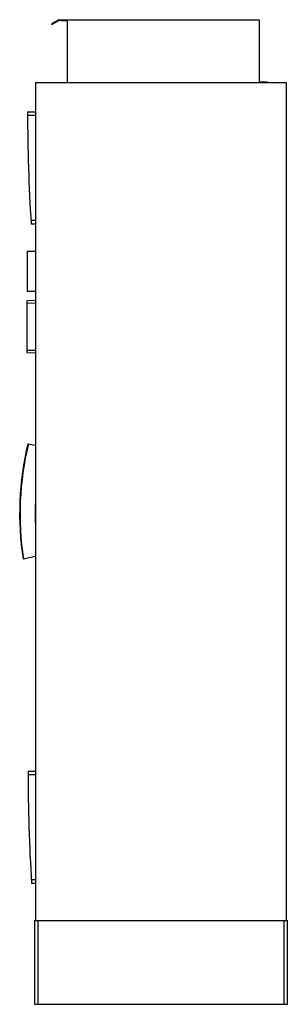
# Model space of a CAD drawing. Header units: millimetres. Extents: x 693 to 1334, y 233 to 2585.
import ezdxf

# ---------------------------------------------------------------- set-up
doc = ezdxf.new("R2010")
doc.units = ezdxf.units.MM
doc.header["$LTSCALE"] = 183.702987
doc.layers.get('0').update_dxf_attribs({"linetype": 'CONTINUOUS'})

msp = doc.modelspace()

# ---------------------------------------------------------------- linework, layer by layer
at = {"color": 7, "linetype": 'Continuous'}
for p, q in [((786.7, 2585.3), (769.3, 2575.3)), ((769.3, 2575.3), (770.1, 2574)), ((770.1, 2574), (787.1, 2583.8)), ((786.7, 2585.3), (1266.7, 2585.3)), ((793.2, 2583.8), (787.1, 2583.8)), ((793.2, 2582.3), (793.2, 2583.8)), ((806.7, 2582.3), (793.2, 2582.3)), ((806.7, 2582.3), (806.7, 2435.3)), ((1266.7, 2585.3), (1266.7, 2436.8)), ((731.3, 2435.3), (731.3, 432.8)), ((731.3, 2435.3), (1331.3, 2435.3)), ((1266.7, 2436.8), (1285.2, 2436.8)), ((1285.2, 2436.8), (1285.2, 2435.3)), ((1331.3, 2435.3), (1331.3, 432.8)), ((712.3, 2365.2), (731.3, 2365.2)), ((712.3, 2357.2), (731.3, 2357.2)), ((731.3, 2105.5), (720.3, 2105.5)), ((720.8, 2097.5), (731.3, 2097.5)), ((711.3, 2032.3), (711.3, 1937.1)), ((711.3, 2032.3), (731.3, 2032.3)), ((711.3, 1937.1), (731.3, 1937.1)), ((731.3, 1914.3), (711.3, 1913.7)), ((711.3, 1789.2), (711.3, 1913.7)), ((731.3, 1907.3), (711.3, 1907.7)), ((731.3, 1795.3), (711.3, 1795.2)), ((731.3, 1788.5), (711.3, 1789.2)), ((713.2, 1571.8), (731.3, 1568.4)), ((731.3, 1302.6), (701.6, 1296.5)), ((713.3, 790.2), (731.3, 790.2)), ((713.3, 782.2), (731.3, 782.2)), ((731.3, 530.5), (721.3, 530.5)), ((721.8, 522.5), (731.3, 522.5)), ((728.8, 432.8), (1333.8, 432.8)), ((728.8, 432.8), (728.8, 232.8)), ((737.4, 232.8), (737.4, 432.8)), ((1325.2, 432.8), (1325.2, 232.8)), ((1333.8, 232.8), (1333.8, 432.8)), ((728.8, 232.8), (1333.8, 232.8))]:
    msp.add_line(p, q, dxfattribs=at)
for centre, radius, start, end in [((4941.5, 2365.3), 4229.2, 180.0019, 183.6313), ((1405.1, 1404.8), 711.8, 166.4302, 188.7484), ((1405.1, 1404.8), 710.8, 166.4262, 188.7444), ((1405.1, 1404.8), 674.8, 176.915, 183.085), ((4942.5, 790.3), 4229.2, 180.0019, 183.6313)]:
    msp.add_arc(centre, radius, start, end, dxfattribs=at)

doc.saveas('drawing.dxf')
